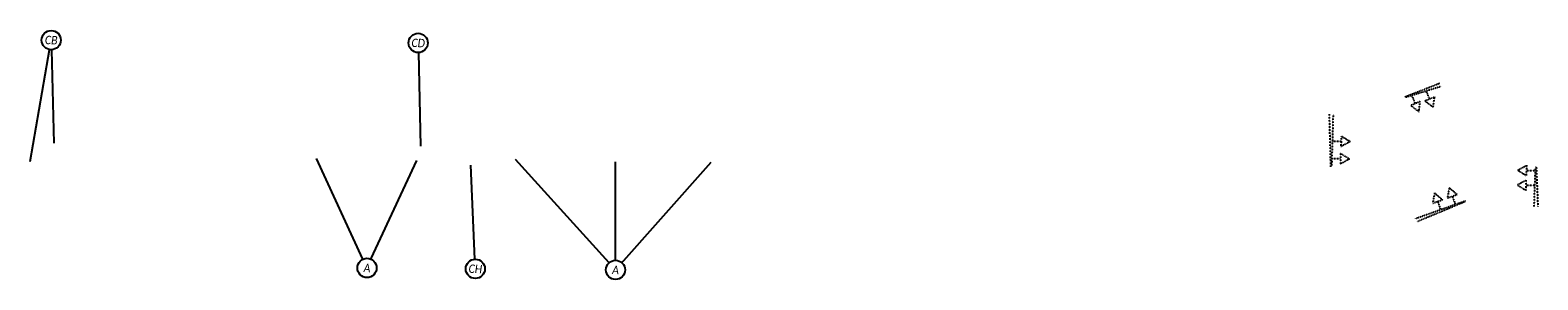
# Model space of a CAD drawing. Header units: feet. Extents: x 2244820 to 2245825, y 596166 to 596332.
import ezdxf
from ezdxf.enums import TextEntityAlignment as Align

# ---------------------------------------------------------------- set-up
doc = ezdxf.new("R2010")
doc.units = ezdxf.units.FT
doc.header["$MEASUREMENT"] = 0
doc.set_wipeout_variables(frame=1)
doc.linetypes.add('OhDOT_USTN1', pattern=[0.055, 0.014, -0.041])
doc.linetypes.add('OhDOT_USTN2', pattern=[0.11, 0.069, -0.041])
for name, color, linetype in [('PM_P_Text', 7, 'Continuous'), ('SG_X_Heads', 2, 'Continuous'), ('SG_X_Mast_Arm', 7, 'OhDOT_USTN1')]:
    doc.layers.add(name, color=color, linetype=linetype)
doc.styles.add('P_Slanted_Normal', font='calibrii.ttf', dxfattribs={"height": 0.14})

# ---------------------------------------------------------------- blocks, each defined once
blk = doc.blocks.new('*U1113')
blk.add_wipeout([(-0.159, 0.012), (-0.158, 0.024), (-0.156, 0.037), (-0.152, 0.048), (-0.148, 0.06), (-0.143, 0.071), (-0.137, 0.082), (-0.131, 0.092), (-0.125, 0.1), (-0.118, 0.108), (-0.11, 0.116), (-0.1, 0.125), (-0.092, 0.131), (-0.085, 0.136), (-0.076, 0.141), (-0.066, 0.146), (-0.056, 0.15), (-0.045, 0.154), (-0.031, 0.157), (-0.019, 0.159), (-0.007, 0.16), (0, 0.16), (0.012, 0.16), (0.023, 0.158), (0.037, 0.156), (0.048, 0.153), (0.059, 0.149), (0.072, 0.143), (0.082, 0.137), (0.091, 0.132), (0.1, 0.125), (0.109, 0.117), (0.116, 0.11), (0.123, 0.102), (0.128, 0.095), (0.135, 0.085), (0.141, 0.075), (0.146, 0.065), (0.15, 0.055), (0.153, 0.046), (0.156, 0.036), (0.157, 0.028), (0.159, 0.02), (0.16, 0.01), (0.16, 0), (0.16, -0.011), (0.158, -0.022), (0.157, -0.032), (0.155, -0.041), (0.152, -0.05), (0.149, -0.059), (0.146, -0.066), (0.141, -0.076), (0.136, -0.084), (0.131, -0.092), (0.124, -0.101), (0.118, -0.108), (0.113, -0.113), (0.106, -0.12), (0.101, -0.124), (0.092, -0.131), (0.081, -0.138), (0.069, -0.144), (0.06, -0.148), (0.05, -0.152), (0.037, -0.156), (0.03, -0.157), (0.021, -0.159), (0.013, -0.159), (0.006, -0.16), (0, -0.16), (-0.003, -0.16), (-0.009, -0.16), (-0.015, -0.159), (-0.021, -0.159), (-0.028, -0.158), (-0.034, -0.156), (-0.041, -0.155), (-0.049, -0.152), (-0.062, -0.148), (-0.072, -0.143), (-0.081, -0.138), (-0.09, -0.132), (-0.097, -0.127), (-0.106, -0.119), (-0.117, -0.109), (-0.124, -0.101), (-0.132, -0.091), (-0.137, -0.083), (-0.142, -0.073), (-0.147, -0.063), (-0.151, -0.052), (-0.155, -0.04), (-0.157, -0.029), (-0.159, -0.018), (-0.16, -0.008), (-0.16, 0)])
at = {"flags": 128}
blk.add_lwpolyline([(0.009, -0.16), (0.101, -1.715)], dxfattribs=at)
blk.add_circle((0, 0), 0.16)
at = {"style": 'P_Slanted_Normal', "width": 0.9, "flags": 8}
blk.add_attdef('ITEMTYPE', text='', height=0.14, dxfattribs=at).set_placement((0, 0), align=Align.MIDDLE_CENTER)
blk = doc.blocks.new('*U1114')
blk.add_wipeout([(-0.159, 0.012), (-0.158, 0.024), (-0.156, 0.037), (-0.152, 0.048), (-0.148, 0.06), (-0.143, 0.071), (-0.137, 0.082), (-0.131, 0.092), (-0.125, 0.1), (-0.118, 0.108), (-0.11, 0.116), (-0.1, 0.125), (-0.092, 0.131), (-0.085, 0.136), (-0.076, 0.141), (-0.066, 0.146), (-0.056, 0.15), (-0.045, 0.154), (-0.031, 0.157), (-0.019, 0.159), (-0.007, 0.16), (0, 0.16), (0.012, 0.16), (0.023, 0.158), (0.037, 0.156), (0.048, 0.153), (0.059, 0.149), (0.072, 0.143), (0.082, 0.137), (0.091, 0.132), (0.1, 0.125), (0.109, 0.117), (0.116, 0.11), (0.123, 0.102), (0.128, 0.095), (0.135, 0.085), (0.141, 0.075), (0.146, 0.065), (0.15, 0.055), (0.153, 0.046), (0.156, 0.036), (0.157, 0.028), (0.159, 0.02), (0.16, 0.01), (0.16, 0), (0.16, -0.011), (0.158, -0.022), (0.157, -0.032), (0.155, -0.041), (0.152, -0.05), (0.149, -0.059), (0.146, -0.066), (0.141, -0.076), (0.136, -0.084), (0.131, -0.092), (0.124, -0.101), (0.118, -0.108), (0.113, -0.113), (0.106, -0.12), (0.101, -0.124), (0.092, -0.131), (0.081, -0.138), (0.069, -0.144), (0.06, -0.148), (0.05, -0.152), (0.037, -0.156), (0.03, -0.157), (0.021, -0.159), (0.013, -0.159), (0.006, -0.16), (0, -0.16), (-0.003, -0.16), (-0.009, -0.16), (-0.015, -0.159), (-0.021, -0.159), (-0.028, -0.158), (-0.034, -0.156), (-0.041, -0.155), (-0.049, -0.152), (-0.062, -0.148), (-0.072, -0.143), (-0.081, -0.138), (-0.09, -0.132), (-0.097, -0.127), (-0.106, -0.119), (-0.117, -0.109), (-0.124, -0.101), (-0.132, -0.091), (-0.137, -0.083), (-0.142, -0.073), (-0.147, -0.063), (-0.151, -0.052), (-0.155, -0.04), (-0.157, -0.029), (-0.159, -0.018), (-0.16, -0.008), (-0.16, 0)])
at = {"flags": 128}
blk.add_lwpolyline([(-0.072, 0.143), (-0.902, 1.79)], dxfattribs=at)
blk.add_circle((0, 0), 0.16)
at = {"style": 'P_Slanted_Normal', "width": 0.9, "flags": 8}
blk.add_attdef('ITEMTYPE', text='', height=0.14, dxfattribs=at).set_placement((0, 0), align=Align.MIDDLE_CENTER)
blk = doc.blocks.new('*U1116')
blk.add_wipeout([(-0.159, 0.012), (-0.158, 0.024), (-0.156, 0.037), (-0.152, 0.048), (-0.148, 0.06), (-0.143, 0.071), (-0.137, 0.082), (-0.131, 0.092), (-0.125, 0.1), (-0.118, 0.108), (-0.11, 0.116), (-0.1, 0.125), (-0.092, 0.131), (-0.085, 0.136), (-0.076, 0.141), (-0.066, 0.146), (-0.056, 0.15), (-0.045, 0.154), (-0.031, 0.157), (-0.019, 0.159), (-0.007, 0.16), (0, 0.16), (0.012, 0.16), (0.023, 0.158), (0.037, 0.156), (0.048, 0.153), (0.059, 0.149), (0.072, 0.143), (0.082, 0.137), (0.091, 0.132), (0.1, 0.125), (0.109, 0.117), (0.116, 0.11), (0.123, 0.102), (0.128, 0.095), (0.135, 0.085), (0.141, 0.075), (0.146, 0.065), (0.15, 0.055), (0.153, 0.046), (0.156, 0.036), (0.157, 0.028), (0.159, 0.02), (0.16, 0.01), (0.16, 0), (0.16, -0.011), (0.158, -0.022), (0.157, -0.032), (0.155, -0.041), (0.152, -0.05), (0.149, -0.059), (0.146, -0.066), (0.141, -0.076), (0.136, -0.084), (0.131, -0.092), (0.124, -0.101), (0.118, -0.108), (0.113, -0.113), (0.106, -0.12), (0.101, -0.124), (0.092, -0.131), (0.081, -0.138), (0.069, -0.144), (0.06, -0.148), (0.05, -0.152), (0.037, -0.156), (0.03, -0.157), (0.021, -0.159), (0.013, -0.159), (0.006, -0.16), (0, -0.16), (-0.003, -0.16), (-0.009, -0.16), (-0.015, -0.159), (-0.021, -0.159), (-0.028, -0.158), (-0.034, -0.156), (-0.041, -0.155), (-0.049, -0.152), (-0.062, -0.148), (-0.072, -0.143), (-0.081, -0.138), (-0.09, -0.132), (-0.097, -0.127), (-0.106, -0.119), (-0.117, -0.109), (-0.124, -0.101), (-0.132, -0.091), (-0.137, -0.083), (-0.142, -0.073), (-0.147, -0.063), (-0.151, -0.052), (-0.155, -0.04), (-0.157, -0.029), (-0.159, -0.018), (-0.16, -0.008), (-0.16, 0)])
at = {"flags": 128}
blk.add_lwpolyline([(-0.006, 0.16), (-0.063, 1.795)], dxfattribs=at)
blk.add_circle((0, 0), 0.16)
at = {"style": 'P_Slanted_Normal', "width": 0.9, "flags": 8}
blk.add_attdef('ITEMTYPE', text='', height=0.14, dxfattribs=at).set_placement((0, 0), align=Align.MIDDLE_CENTER)
blk = doc.blocks.new('*U1115')
blk.add_wipeout([(-0.159, 0.012), (-0.158, 0.024), (-0.156, 0.037), (-0.152, 0.048), (-0.148, 0.06), (-0.143, 0.071), (-0.137, 0.082), (-0.131, 0.092), (-0.125, 0.1), (-0.118, 0.108), (-0.11, 0.116), (-0.1, 0.125), (-0.092, 0.131), (-0.085, 0.136), (-0.076, 0.141), (-0.066, 0.146), (-0.056, 0.15), (-0.045, 0.154), (-0.031, 0.157), (-0.019, 0.159), (-0.007, 0.16), (0, 0.16), (0.012, 0.16), (0.023, 0.158), (0.037, 0.156), (0.048, 0.153), (0.059, 0.149), (0.072, 0.143), (0.082, 0.137), (0.091, 0.132), (0.1, 0.125), (0.109, 0.117), (0.116, 0.11), (0.123, 0.102), (0.128, 0.095), (0.135, 0.085), (0.141, 0.075), (0.146, 0.065), (0.15, 0.055), (0.153, 0.046), (0.156, 0.036), (0.157, 0.028), (0.159, 0.02), (0.16, 0.01), (0.16, 0), (0.16, -0.011), (0.158, -0.022), (0.157, -0.032), (0.155, -0.041), (0.152, -0.05), (0.149, -0.059), (0.146, -0.066), (0.141, -0.076), (0.136, -0.084), (0.131, -0.092), (0.124, -0.101), (0.118, -0.108), (0.113, -0.113), (0.106, -0.12), (0.101, -0.124), (0.092, -0.131), (0.081, -0.138), (0.069, -0.144), (0.06, -0.148), (0.05, -0.152), (0.037, -0.156), (0.03, -0.157), (0.021, -0.159), (0.013, -0.159), (0.006, -0.16), (0, -0.16), (-0.003, -0.16), (-0.009, -0.16), (-0.015, -0.159), (-0.021, -0.159), (-0.028, -0.158), (-0.034, -0.156), (-0.041, -0.155), (-0.049, -0.152), (-0.062, -0.148), (-0.072, -0.143), (-0.081, -0.138), (-0.09, -0.132), (-0.097, -0.127), (-0.106, -0.119), (-0.117, -0.109), (-0.124, -0.101), (-0.132, -0.091), (-0.137, -0.083), (-0.142, -0.073), (-0.147, -0.063), (-0.151, -0.052), (-0.155, -0.04), (-0.157, -0.029), (-0.159, -0.018), (-0.16, -0.008), (-0.16, 0)])
at = {"flags": 128}
blk.add_lwpolyline([(-0.012, 0.159), (-0.134, 1.722)], dxfattribs=at)
blk.add_circle((0, 0), 0.16)
at = {"style": 'P_Slanted_Normal', "width": 0.9, "flags": 8}
blk.add_attdef('ITEMTYPE', text='', height=0.14, dxfattribs=at).set_placement((0, 0), align=Align.MIDDLE_CENTER)
blk = doc.blocks.new('A$C142A32ED-flat-7')
at = {"layer": 'SG_X_Heads', "linetype": 'OhDOT_USTN2'}
for p, q in [((-11.8, 0), (-5.8, 3.4)), ((-5.8, -3.5), (-5.8, 3.4)), ((-5.8, 0), (0, 0)), ((-11.8, 0), (-5.8, -3.5))]:
    blk.add_line(p, q, dxfattribs=at)

msp = doc.modelspace()

# ---------------------------------------------------------------- linework, layer by layer
at = {"layer": 'PM_P_Text'}
for p, q in [((2244820.5, 596244.8), (2244834.5, 596325.7)), ((2245044.9, 596174), (2245078, 596245.5)), ((2245210.5, 596172.7), (2245143.8, 596246.3)), ((2245274, 596244.3), (2245210.5, 596172.7))]:
    msp.add_line(p, q, dxfattribs=at)
at = {"layer": 'SG_X_Mast_Arm'}
for points, elevation in [([(2245760.6, 596294.8), (2245737.1, 596287.6), (2245736.9, 596288.1), (2245759.8, 596297.1)], 1045.1), ([(2245688.6, 596276.4), (2245687.6, 596241.4), (2245687.1, 596241.4), (2245686.2, 596276.4)], 1044.3), ([(2245822.6, 596214.8), (2245823.5, 596241), (2245824, 596241), (2245825, 596214.9)], 1048.1), ([(2245743.7, 596207), (2245776.7, 596218.7), (2245776.8, 596218.2), (2245744.5, 596204.7)], 1046.4)]:
    msp.add_lwpolyline(points, dxfattribs=dict(at, elevation=elevation))

# ---------------------------------------------------------------- block references
at = {"layer": 'PM_P_Text'}
ref = msp.add_blockref('*U1113', (2245079, 596323.8), dxfattribs=dict(at, xscale=40, yscale=40, zscale=40, rotation=358))
ref.add_attrib('ITEMTYPE', 'CD', dxfattribs={"layer": '0', "height": 5.6, "rotation": 358, "style": 'P_Slanted_Normal', "width": 0.9}).set_placement((2245079, 596323.8), align=Align.MIDDLE_CENTER)
ref = msp.add_blockref('*U1115', (2245117.1, 596173.4), dxfattribs=dict(at, xscale=40, yscale=40, zscale=40, rotation=358))
ref.add_attrib('ITEMTYPE', 'CH', dxfattribs={"layer": '0', "height": 5.6, "rotation": 358, "style": 'P_Slanted_Normal', "width": 0.9}).set_placement((2245117.1, 596173.4), align=Align.MIDDLE_CENTER)
at = {"layer": 'SG_X_Heads'}
for p, rotation in [((2245750.7, 596291.8, 1045.1), 112.9839505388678), ((2245741.2, 596288.8, 1045.1), 112.9839505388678), ((2245688.1, 596258.3, 1044.3), 179.0601723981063), ((2245687.7, 596246.7, 1044.3), 179.0601723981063), ((2245823.4, 596238.8, 1048.1), 358.5672698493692), ((2245823, 596229, 1048.1), 358.5672698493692), ((2245760.2, 596212.8, 1046.4), 289.6663966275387), ((2245770, 596216.3, 1046.4), 289.6663966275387)]:
    msp.add_blockref('A$C142A32ED-flat-7', p, dxfattribs=dict(at, rotation=rotation))

# ---------------------------------------------------------------- next in the draw order: block references
at = {"layer": 'PM_P_Text'}
ref = msp.add_blockref('*U1113', (2244834.5, 596325.7), dxfattribs=dict(at, xscale=40, yscale=40, zscale=40, rotation=358))
ref.add_attrib('ITEMTYPE', 'CB', dxfattribs={"layer": '0', "height": 5.6, "rotation": 358, "style": 'P_Slanted_Normal', "width": 0.9}).set_placement((2244834.5, 596325.7), align=Align.MIDDLE_CENTER)
ref = msp.add_blockref('*U1114', (2245044.9, 596174), dxfattribs=dict(at, xscale=40, yscale=40, zscale=40, rotation=358))
ref.add_attrib('ITEMTYPE', 'A', dxfattribs={"layer": '0', "height": 5.6, "rotation": 358, "style": 'P_Slanted_Normal', "width": 0.9}).set_placement((2245044.9, 596174), align=Align.MIDDLE_CENTER)
ref = msp.add_blockref('*U1116', (2245210.5, 596172.7), dxfattribs=dict(at, xscale=40, yscale=40, zscale=40, rotation=358))
ref.add_attrib('ITEMTYPE', 'A', dxfattribs={"layer": '0', "height": 5.6, "rotation": 358, "style": 'P_Slanted_Normal', "width": 0.9}).set_placement((2245210.5, 596172.7), align=Align.MIDDLE_CENTER)

doc.saveas('drawing.dxf')
